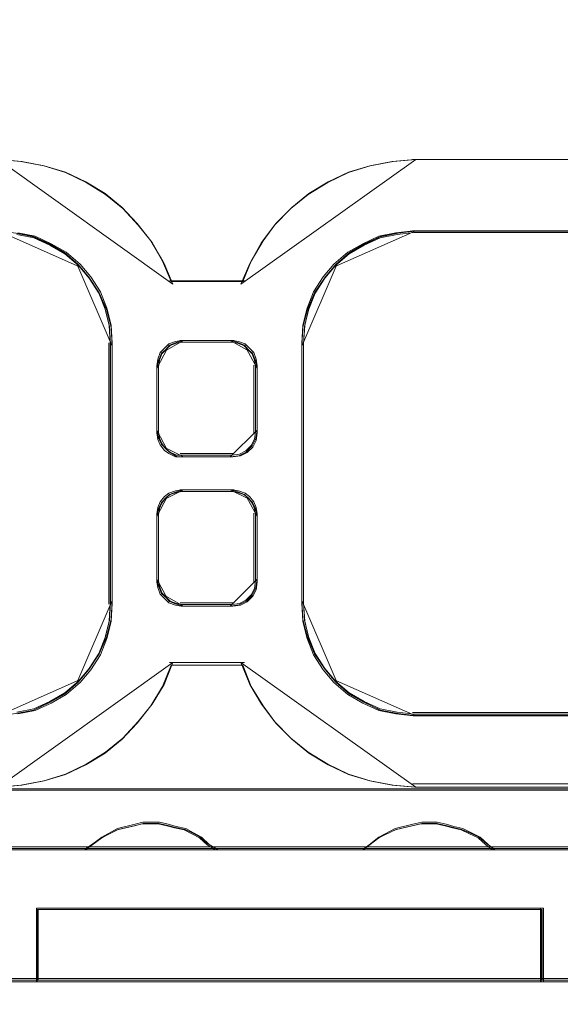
# Model space of a CAD drawing. Header units: millimetres. Extents: x -1290 to 1795, y -4192 to -1311.
# Tile 32 of 256: x 539.46 to 542.18, y -3301.25 to -3296.29. Entities that reach past the tile are written whole.
import ezdxf

# ---------------------------------------------------------------- set-up
doc = ezdxf.new("R2010")
doc.units = ezdxf.units.MM
doc.layers.add('$EL_istn', color=7, linetype='Continuous', lineweight=15)
doc.layers.add('Aparatura', color=7, linetype='Continuous', lineweight=13)
doc.styles.get("Standard").update_dxf_attribs({"font": 'ARIALN.TTF', "width": 0.8})
doc.dimstyles.new('100', dxfattribs={"dimtxt": 15, "dimasz": 10, "dimexe": 1.25, "dimexo": 0.625, "dimtad": 1, "dimdec": 0, "dimtxsty": 'Standard', "dimblk": 'OBLIQUE', "dimcen": 2.5, "dimadec": 0, "dimazin": 0, "dimtfac": 1, "dimtdec": 0, "dimtmove": 0, "dimatfit": 3, "dimldrblk": 'NONE', "dimfxl": 1, "dimarcsym": 0})

# ---------------------------------------------------------------- blocks, each defined once
blk = doc.blocks.new('_Oblique')
at = {"color": 0, "linetype": 'ByBlock', "lineweight": -2}
blk.add_line((-0.5, -0.5), (0.5, 0.5), dxfattribs=at)
blk = doc.blocks.new('*D43')
at = {"layer": '$EL_istn', "color": 0, "linetype": 'Continuous', "lineweight": -2, "ltscale": 0.1}
for p, q in [((605.2914, -3294.7164), (605.2914, -3319.5177)), ((518.0914, -3296.8148), (518.0914, -3319.5177)), ((518.0914, -3318.2677), (605.2914, -3318.2677))]:
    blk.add_line(p, q, dxfattribs=at)
at = {"layer": 'Defpoints', "color": 0}
for p in [(605.2914, -3294.0914), (518.0914, -3296.1898), (605.2914, -3318.2677)]:
    blk.add_point(p, dxfattribs=at)
at = {"layer": '$EL_istn', "color": 0, "linetype": 'ByBlock', "lineweight": -2, "xscale": 5, "yscale": 5, "zscale": 5, "rotation": 180}
blk.add_blockref('_Oblique', (518.0914, -3318.2677), dxfattribs=at)
at = {"layer": '$EL_istn', "color": 0, "linetype": 'ByBlock', "lineweight": -2, "xscale": 5, "yscale": 5, "zscale": 5}
blk.add_blockref('_Oblique', (605.2914, -3318.2677), dxfattribs=at)
at = {"layer": '$EL_istn', "color": 0, "lineweight": 5, "insert": (561.6914, -3313.5581), "char_height": 8, "attachment_point": 5}
blk.add_mtext('436', dxfattribs=at)
blk = doc.blocks.new('_None')

msp = doc.modelspace()

# ---------------------------------------------------------------- linework, layer by layer
at = {"layer": 'Aparatura', "lineweight": 13}
for points in [[(540.2281, -3297.62), (540.1842, -3297.515), (540.124, -3297.41), (540.0528, -3297.3215), (539.9761, -3297.2386), (539.8885, -3297.1667), (539.7899, -3297.1059), (539.6858, -3297.0562), (539.5763, -3297.023), (539.4612, -3297.0009), (539.3462, -3296.9899), (540.2281, -3297.62)], [(541.4528, -3296.9899), (541.3378, -3297.0009), (541.2228, -3297.023), (541.1132, -3297.0562), (541.0092, -3297.1059), (540.9106, -3297.1667), (540.8229, -3297.2386), (540.7408, -3297.3215), (540.6751, -3297.41), (540.6148, -3297.515), (540.571, -3297.62), (541.4528, -3296.9899)], [(541.4356, -3296.9899), (543.5799, -3296.9899), (541.4356, -3296.9899)], [(539.7608, -3297.5341), (539.688, -3297.4689), (539.6095, -3297.4214), (539.5255, -3297.3799), (539.4359, -3297.3621), (539.3462, -3297.3502), (539.7608, -3297.5341)], [(541.4528, -3297.3502), (541.3632, -3297.3621), (541.2736, -3297.3799), (541.1895, -3297.4214), (541.1111, -3297.4689), (541.0383, -3297.5341), (541.4528, -3297.3502)], [(541.4356, -3297.3502), (543.5799, -3297.3502), (541.4356, -3297.3502)], [(539.9221, -3297.9318), (539.9161, -3297.8365), (539.8923, -3297.7468), (539.8566, -3297.6627), (539.8031, -3297.5842), (539.7436, -3297.5169), (539.9221, -3297.9318)], [(541.0555, -3297.5169), (540.996, -3297.5842), (540.9424, -3297.6627), (540.9067, -3297.7468), (540.883, -3297.8365), (540.877, -3297.9318), (541.0555, -3297.5169)], [(540.2112, -3297.6028), (540.4869, -3297.6028), (540.5544, -3297.6028), (540.5713, -3297.6028), (540.5826, -3297.6028), (540.5882, -3297.6028), (540.2112, -3297.6028)], [(539.9049, -3297.9146), (539.9049, -3298.895), (539.9049, -3299.1183), (539.9049, -3299.1891), (539.9049, -3299.2218), (539.9049, -3299.2327), (539.9049, -3299.2327), (539.9049, -3297.9146)], [(540.6527, -3298.3358), (540.6527, -3298.2804), (540.6527, -3298.0312), (540.6471, -3297.998), (540.636, -3297.9647), (540.6138, -3297.9426), (540.5915, -3297.9204), (540.5582, -3297.9094), (540.5304, -3297.9038), (540.269, -3297.9038), (540.2412, -3297.9094), (540.2079, -3297.9204), (540.1856, -3297.9426), (540.1634, -3297.9647), (540.1523, -3297.998), (540.1467, -3298.0312), (540.1467, -3298.2804), (540.1467, -3298.3358), (540.1467, -3298.3579), (540.1467, -3298.3635), (540.1467, -3298.369), (540.1523, -3298.4022), (540.1634, -3298.4299), (540.1856, -3298.4576), (540.2079, -3298.4742), (540.2412, -3298.4908), (540.269, -3298.4908), (540.5304, -3298.4908), (540.5693, -3298.4853), (540.6027, -3298.4687), (540.6305, -3298.441), (540.6471, -3298.4078), (540.6527, -3298.369), (540.6527, -3298.3635), (540.6527, -3298.3579), (540.6527, -3298.3358)], [(540.6527, -3298.2804), (540.6527, -3298.3358), (540.6527, -3298.3579), (540.6527, -3298.3635), (540.6527, -3298.369), (540.6471, -3298.4078), (540.6305, -3298.441), (540.6027, -3298.4687), (540.5693, -3298.4853), (540.5304, -3298.4908), (540.269, -3298.4908), (540.2412, -3298.4908), (540.2079, -3298.4742), (540.1856, -3298.4576), (540.1634, -3298.4299), (540.1523, -3298.4022), (540.1467, -3298.369), (540.1467, -3298.3635), (540.1467, -3298.3579), (540.1467, -3298.3358), (540.1467, -3298.2804), (540.1467, -3298.0312), (540.1523, -3297.998), (540.1634, -3297.9647), (540.1856, -3297.9426), (540.2079, -3297.9204), (540.2412, -3297.9094), (540.269, -3297.9038), (540.5304, -3297.9038), (540.5582, -3297.9094), (540.5915, -3297.9204), (540.6138, -3297.9426), (540.636, -3297.9647), (540.6471, -3297.998), (540.6527, -3298.0312), (540.6527, -3298.2804)], [(540.6441, -3298.3316), (540.6441, -3298.2778), (540.6441, -3298.0358), (540.6387, -3298.0035), (540.628, -3297.9712), (540.6065, -3297.9497), (540.585, -3297.9282), (540.5527, -3297.9175), (540.5258, -3297.9121), (540.2732, -3297.9121), (540.2463, -3297.9175), (540.2141, -3297.9282), (540.1926, -3297.9497), (540.1711, -3297.9712), (540.1603, -3298.0035), (540.155, -3298.0358), (540.155, -3298.2778), (540.155, -3298.3316), (540.155, -3298.3531), (540.155, -3298.3585), (540.155, -3298.3639), (540.1603, -3298.3962), (540.1711, -3298.4231), (540.1926, -3298.45), (540.2141, -3298.4661), (540.2463, -3298.4822), (540.2732, -3298.4822), (540.5258, -3298.4822), (540.5635, -3298.4768), (540.5957, -3298.4607), (540.6226, -3298.4338), (540.6387, -3298.4015), (540.6441, -3298.3639), (540.6441, -3298.3585), (540.6441, -3298.3531), (540.6441, -3298.3316)], [(540.2818, -3297.9038), (540.2493, -3297.9117), (540.2103, -3297.9274), (540.1844, -3297.9588), (540.2818, -3297.9038)], [(540.2646, -3297.9038), (540.5344, -3297.9038), (540.2646, -3297.9038)], [(540.6151, -3297.9588), (540.589, -3297.9274), (540.5499, -3297.9117), (540.5172, -3297.9038), (540.6151, -3297.9588)], [(540.877, -3297.9146), (540.877, -3298.895), (540.877, -3299.1183), (540.877, -3299.1891), (540.877, -3299.2218), (540.877, -3299.2327), (540.877, -3299.2327), (540.877, -3297.9146)], [(540.2012, -3297.9415), (540.1701, -3297.9673), (540.1545, -3298.006), (540.1467, -3298.0446), (540.2012, -3297.9415)], [(540.6527, -3298.0446), (540.6449, -3298.006), (540.6292, -3297.9673), (540.5979, -3297.9415), (540.6527, -3298.0446)], [(540.1467, -3298.0274), (540.1467, -3298.2821), (540.1467, -3298.3387), (540.1467, -3298.3613), (540.1467, -3298.367), (540.1467, -3298.3727), (540.1467, -3298.0274)], [(540.6355, -3298.0274), (540.6355, -3298.2821), (540.6355, -3298.3387), (540.6355, -3298.3613), (540.6355, -3298.367), (540.6355, -3298.3727), (540.6355, -3298.0274)], [(540.1467, -3298.3554), (540.1545, -3298.3941), (540.1701, -3298.4263), (540.2012, -3298.4585), (540.1467, -3298.3554)], [(540.5172, -3298.4908), (540.5603, -3298.4847), (540.5973, -3298.4662), (540.6281, -3298.4354), (540.6465, -3298.3985), (540.6527, -3298.3554), (540.5172, -3298.4908)], [(540.1844, -3298.4413), (540.2103, -3298.4661), (540.2493, -3298.4908), (540.2818, -3298.4908), (540.1844, -3298.4413)], [(540.2646, -3298.4736), (540.5344, -3298.4736), (540.2646, -3298.4736)], [(540.5304, -3298.6565), (540.269, -3298.6565), (540.2412, -3298.662), (540.2079, -3298.6731), (540.1856, -3298.6897), (540.1634, -3298.7174), (540.1523, -3298.7451), (540.1467, -3298.7783), (540.1467, -3299.033), (540.1467, -3299.0884), (540.1467, -3299.105), (540.1467, -3299.1161), (540.1467, -3299.1217), (540.1523, -3299.1493), (540.1634, -3299.1826), (540.1856, -3299.2047), (540.2079, -3299.2269), (540.2412, -3299.238), (540.269, -3299.2435), (540.5304, -3299.2435), (540.5693, -3299.238), (540.6027, -3299.2213), (540.6305, -3299.1937), (540.6471, -3299.1604), (540.6527, -3299.1217), (540.6527, -3299.1161), (540.6527, -3299.105), (540.6527, -3299.0884), (540.6527, -3299.033), (540.6527, -3298.7783), (540.6471, -3298.7451), (540.636, -3298.7174), (540.6138, -3298.6897), (540.5915, -3298.6731), (540.5582, -3298.662), (540.5304, -3298.6565)], [(540.6527, -3298.7783), (540.6527, -3299.033), (540.6527, -3299.0884), (540.6527, -3299.105), (540.6527, -3299.1161), (540.6527, -3299.1217), (540.6471, -3299.1604), (540.6305, -3299.1937), (540.6027, -3299.2213), (540.5693, -3299.238), (540.5304, -3299.2435), (540.269, -3299.2435), (540.2412, -3299.238), (540.2079, -3299.2269), (540.1856, -3299.2047), (540.1634, -3299.1826), (540.1523, -3299.1493), (540.1467, -3299.1217), (540.1467, -3299.1161), (540.1467, -3299.105), (540.1467, -3299.0884), (540.1467, -3299.033), (540.1467, -3298.7783), (540.1523, -3298.7451), (540.1634, -3298.7174), (540.1856, -3298.6897), (540.2079, -3298.6731), (540.2412, -3298.662), (540.269, -3298.6565), (540.5304, -3298.6565), (540.5582, -3298.662), (540.5915, -3298.6731), (540.6138, -3298.6897), (540.636, -3298.7174), (540.6471, -3298.7451), (540.6527, -3298.7783)], [(540.5258, -3298.6647), (540.2732, -3298.6647), (540.2463, -3298.6701), (540.2141, -3298.6809), (540.1926, -3298.697), (540.1711, -3298.7239), (540.1603, -3298.7508), (540.155, -3298.7831), (540.155, -3299.0305), (540.155, -3299.0843), (540.155, -3299.1004), (540.155, -3299.1112), (540.155, -3299.1165), (540.1603, -3299.1434), (540.1711, -3299.1757), (540.1926, -3299.1972), (540.2141, -3299.2187), (540.2463, -3299.2295), (540.2732, -3299.2349), (540.5258, -3299.2349), (540.5635, -3299.2295), (540.5957, -3299.2134), (540.6226, -3299.1865), (540.6387, -3299.1542), (540.6441, -3299.1165), (540.6441, -3299.1112), (540.6441, -3299.1004), (540.6441, -3299.0843), (540.6441, -3299.0305), (540.6441, -3298.7831), (540.6387, -3298.7508), (540.628, -3298.7239), (540.6065, -3298.697), (540.585, -3298.6809), (540.5527, -3298.6701), (540.5258, -3298.6647)], [(540.2818, -3298.6565), (540.2493, -3298.6647), (540.2103, -3298.6811), (540.1844, -3298.7057), (540.2818, -3298.6565)], [(540.2646, -3298.6565), (540.5344, -3298.6565), (540.2646, -3298.6565)], [(540.6151, -3298.7057), (540.589, -3298.6811), (540.5499, -3298.6647), (540.5172, -3298.6565), (540.6151, -3298.7057)], [(540.2012, -3298.6884), (540.1701, -3298.7208), (540.1545, -3298.7531), (540.1467, -3298.7919), (540.2012, -3298.6884)], [(540.6527, -3298.7919), (540.6449, -3298.7531), (540.6292, -3298.7208), (540.5979, -3298.6884), (540.6527, -3298.7919)], [(540.1467, -3298.7747), (540.1467, -3299.0345), (540.1467, -3299.091), (540.1467, -3299.108), (540.1467, -3299.1193), (540.1467, -3299.1249), (540.1467, -3298.7747)], [(540.6355, -3298.7747), (540.6355, -3299.0345), (540.6355, -3299.091), (540.6355, -3299.108), (540.6355, -3299.1193), (540.6355, -3299.1249), (540.6355, -3298.7747)], [(540.1467, -3299.1081), (540.1545, -3299.1406), (540.1701, -3299.1797), (540.2012, -3299.2058), (540.1467, -3299.1081)], [(540.5172, -3299.2435), (540.5603, -3299.2373), (540.5973, -3299.2189), (540.6281, -3299.1881), (540.6465, -3299.1511), (540.6527, -3299.1081), (540.5172, -3299.2435)], [(539.7436, -3299.6304), (539.8031, -3299.5631), (539.8566, -3299.4846), (539.8923, -3299.4005), (539.9161, -3299.3108), (539.9221, -3299.2155), (539.7436, -3299.6304)], [(540.1844, -3299.1885), (540.2103, -3299.2199), (540.2493, -3299.2356), (540.2818, -3299.2435), (540.1844, -3299.1885)], [(540.2646, -3299.2262), (540.5344, -3299.2262), (540.2646, -3299.2262)], [(540.877, -3299.2155), (540.883, -3299.3108), (540.9067, -3299.4005), (540.9424, -3299.4846), (540.996, -3299.5631), (541.0555, -3299.6304), (540.877, -3299.2155)], [(539.3462, -3300.1571), (539.4612, -3300.146), (539.5763, -3300.1239), (539.6858, -3300.0908), (539.7899, -3300.0411), (539.8885, -3299.9803), (539.9761, -3299.9085), (540.0528, -3299.8256), (540.124, -3299.7372), (540.1842, -3299.6378), (540.2281, -3299.5273), (539.3462, -3300.1571)], [(540.2112, -3299.5273), (540.4869, -3299.5273), (540.5544, -3299.5273), (540.5713, -3299.5273), (540.5826, -3299.5273), (540.5882, -3299.5273), (540.2112, -3299.5273)], [(540.571, -3299.5273), (540.6148, -3299.6378), (540.6751, -3299.7372), (540.7408, -3299.8256), (540.8229, -3299.9085), (540.9106, -3299.9803), (541.0092, -3300.0411), (541.1132, -3300.0908), (541.2228, -3300.1239), (541.3378, -3300.146), (541.4528, -3300.1571), (540.571, -3299.5273)], [(539.3462, -3299.7971), (539.4359, -3299.7852), (539.5255, -3299.7674), (539.6095, -3299.7259), (539.688, -3299.6784), (539.7608, -3299.6132), (539.3462, -3299.7971)], [(541.0383, -3299.6132), (541.1111, -3299.6784), (541.1895, -3299.7259), (541.2736, -3299.7674), (541.3632, -3299.7852), (541.4528, -3299.7971), (541.0383, -3299.6132)], [(541.4356, -3299.7799), (543.5799, -3299.7799), (541.4356, -3299.7799)], [(527.5442, -3300.1643), (561.814, -3300.1643), (527.5442, -3300.1643)], [(543.5208, -3300.1398), (541.4356, -3300.1398), (543.5208, -3300.1398)], [(540.4556, -3300.4732), (540.4113, -3300.4462), (540.3718, -3300.4084), (540.3324, -3300.3868), (540.293, -3300.3652), (540.2437, -3300.3544), (540.2043, -3300.3436), (540.1599, -3300.3328), (540.1255, -3300.3328), (540.0762, -3300.3328), (540.0368, -3300.3436), (539.9481, -3300.3652), (539.8692, -3300.4084), (539.7904, -3300.4678), (539.7805, -3300.4732), (540.4556, -3300.4732)], [(540.3718, -3300.4084), (540.3324, -3300.3868), (540.293, -3300.3652), (540.2437, -3300.3544), (540.2043, -3300.3436), (540.1599, -3300.3328), (540.1255, -3300.3328), (540.0762, -3300.3328), (540.0368, -3300.3436), (539.9481, -3300.3652), (539.8692, -3300.4084), (539.7904, -3300.4678), (539.7805, -3300.4732), (540.4556, -3300.4732), (540.4113, -3300.4462), (540.3718, -3300.4084)], [(540.3718, -3300.4084), (540.3324, -3300.3868), (540.293, -3300.3652), (540.2437, -3300.3544), (540.2043, -3300.3436), (540.1599, -3300.3328), (540.1255, -3300.3328), (540.0762, -3300.3328), (540.0368, -3300.3436), (539.9481, -3300.3652), (539.8692, -3300.4084), (539.7904, -3300.4678), (539.7805, -3300.4732), (540.4556, -3300.4732), (540.4113, -3300.4462), (540.3718, -3300.4084)], [(540.3718, -3300.4084), (540.3324, -3300.3868), (540.293, -3300.3652), (540.2437, -3300.3544), (540.2043, -3300.3436), (540.1599, -3300.3328), (540.1255, -3300.3328), (540.0762, -3300.3328), (540.0368, -3300.3436), (539.9481, -3300.3652), (539.8692, -3300.4084), (539.7904, -3300.4678), (539.7805, -3300.4732), (540.4556, -3300.4732), (540.4113, -3300.4462), (540.3718, -3300.4084)], [(540.4113, -3300.4462), (540.3718, -3300.4084), (540.3324, -3300.3868), (540.293, -3300.3652), (540.2437, -3300.3544), (540.2043, -3300.3436), (540.1599, -3300.3328), (540.1255, -3300.3328), (540.0762, -3300.3328), (540.0368, -3300.3436), (539.9481, -3300.3652), (539.8692, -3300.4084), (539.7904, -3300.4678), (539.7805, -3300.4732), (540.4556, -3300.4732), (540.4113, -3300.4462)], [(540.3662, -3300.4078), (540.3276, -3300.3885), (540.2891, -3300.3692), (540.2409, -3300.3596), (540.2024, -3300.35), (540.159, -3300.3403), (540.1253, -3300.3403), (540.0771, -3300.3403), (540.0386, -3300.35), (539.9518, -3300.3692), (539.8748, -3300.4078), (539.7977, -3300.4609), (539.788, -3300.4657), (540.4481, -3300.4657), (540.4047, -3300.4416), (540.3662, -3300.4078)], [(540.4047, -3300.4416), (540.3662, -3300.4078), (540.3276, -3300.3885), (540.2891, -3300.3692), (540.2409, -3300.3596), (540.2024, -3300.35), (540.159, -3300.3403), (540.1253, -3300.3403), (540.0771, -3300.3403), (540.0386, -3300.35), (539.9518, -3300.3692), (539.8748, -3300.4078), (539.7977, -3300.4609), (539.788, -3300.4657), (540.4481, -3300.4657), (540.4047, -3300.4416)], [(541.8517, -3300.4732), (541.8172, -3300.4462), (541.7778, -3300.4084), (541.7334, -3300.3868), (541.6891, -3300.3652), (541.6447, -3300.3544), (541.6053, -3300.3436), (541.561, -3300.3328), (541.5166, -3300.3328), (541.4821, -3300.3328), (541.4378, -3300.3436), (541.3491, -3300.3652), (541.2653, -3300.4084), (541.1914, -3300.4678), (541.1816, -3300.4732), (541.8517, -3300.4732)], [(541.7778, -3300.4084), (541.7334, -3300.3868), (541.6891, -3300.3652), (541.6447, -3300.3544), (541.6053, -3300.3436), (541.561, -3300.3328), (541.5166, -3300.3328), (541.4821, -3300.3328), (541.4378, -3300.3436), (541.3491, -3300.3652), (541.2653, -3300.4084), (541.1914, -3300.4678), (541.1816, -3300.4732), (541.8517, -3300.4732), (541.8172, -3300.4462), (541.7778, -3300.4084)], [(541.7778, -3300.4084), (541.7334, -3300.3868), (541.6891, -3300.3652), (541.6447, -3300.3544), (541.6053, -3300.3436), (541.561, -3300.3328), (541.5166, -3300.3328), (541.4821, -3300.3328), (541.4378, -3300.3436), (541.3491, -3300.3652), (541.2653, -3300.4084), (541.1914, -3300.4678), (541.1816, -3300.4732), (541.8517, -3300.4732), (541.8172, -3300.4462), (541.7778, -3300.4084)], [(541.7778, -3300.4084), (541.7334, -3300.3868), (541.6891, -3300.3652), (541.6447, -3300.3544), (541.6053, -3300.3436), (541.561, -3300.3328), (541.5166, -3300.3328), (541.4821, -3300.3328), (541.4378, -3300.3436), (541.3491, -3300.3652), (541.2653, -3300.4084), (541.1914, -3300.4678), (541.1816, -3300.4732), (541.8517, -3300.4732), (541.8172, -3300.4462), (541.7778, -3300.4084)], [(541.7334, -3300.3868), (541.6891, -3300.3652), (541.6447, -3300.3544), (541.6053, -3300.3436), (541.561, -3300.3328), (541.5166, -3300.3328), (541.4821, -3300.3328), (541.4378, -3300.3436), (541.3491, -3300.3652), (541.2653, -3300.4084), (541.1914, -3300.4678), (541.1816, -3300.4732), (541.8517, -3300.4732), (541.8172, -3300.4462), (541.7778, -3300.4084), (541.7334, -3300.3868)], [(541.7719, -3300.4078), (541.7286, -3300.3885), (541.6852, -3300.3692), (541.6419, -3300.3596), (541.6033, -3300.35), (541.56, -3300.3403), (541.5166, -3300.3403), (541.4829, -3300.3403), (541.4396, -3300.35), (541.3529, -3300.3692), (541.271, -3300.4078), (541.1987, -3300.4609), (541.1891, -3300.4657), (541.8441, -3300.4657), (541.8104, -3300.4416), (541.7719, -3300.4078)], [(541.7286, -3300.3885), (541.6852, -3300.3692), (541.6419, -3300.3596), (541.6033, -3300.35), (541.56, -3300.3403), (541.5166, -3300.3403), (541.4829, -3300.3403), (541.4396, -3300.35), (541.3529, -3300.3692), (541.271, -3300.4078), (541.1987, -3300.4609), (541.1891, -3300.4657), (541.8441, -3300.4657), (541.8104, -3300.4416), (541.7719, -3300.4078), (541.7286, -3300.3885)], [(526.3649, -3300.4578), (561.814, -3300.4578), (526.3649, -3300.4578)], [(539.5401, -3300.8824), (539.5401, -3300.766), (539.5401, -3300.8824)], [(542.0971, -3300.766), (539.5401, -3300.766), (542.0971, -3300.766)], [(539.8683, -3300.766), (539.5401, -3300.766), (539.8683, -3300.766)], [(539.5401, -3300.9869), (539.5401, -3301.1375), (542.0971, -3301.1375), (542.0971, -3300.9869), (542.0971, -3300.8714), (542.0971, -3300.766), (539.5401, -3300.766), (539.5401, -3300.8714), (539.5401, -3300.9869)], [(539.5401, -3300.9869), (539.5401, -3301.1375), (542.0971, -3301.1375), (542.0971, -3300.9869), (542.0971, -3300.8714), (542.0971, -3300.766), (539.5401, -3300.766), (539.5401, -3300.8714), (539.5401, -3300.9869)], [(539.5401, -3300.9869), (539.5401, -3301.1375), (542.0971, -3301.1375), (542.0971, -3300.9869), (542.0971, -3300.8714), (542.0971, -3300.766), (539.5401, -3300.766), (539.5401, -3300.8714), (539.5401, -3300.9869)], [(539.5401, -3301.1375), (542.0971, -3301.1375), (542.0971, -3300.9869), (542.0971, -3300.8714), (542.0971, -3300.766), (539.5401, -3300.766), (539.5401, -3300.8714), (539.5401, -3300.9869), (539.5401, -3301.1375)], [(542.0971, -3300.766), (541.7639, -3300.766), (542.0971, -3300.766)], [(542.0817, -3300.8824), (542.0817, -3300.766), (542.0817, -3300.8824)], [(539.5476, -3300.9855), (539.5476, -3301.13), (542.0896, -3301.13), (542.0896, -3300.9855), (542.0896, -3300.8747), (542.0896, -3300.7736), (539.5476, -3300.7736), (539.5476, -3300.8747), (539.5476, -3300.9855)], [(539.5476, -3301.13), (542.0896, -3301.13), (542.0896, -3300.9855), (542.0896, -3300.8747), (542.0896, -3300.7736), (539.5476, -3300.7736), (539.5476, -3300.8747), (539.5476, -3300.9855), (539.5476, -3301.13)], [(539.5401, -3300.9931), (539.5401, -3300.867), (539.5401, -3300.9931)], [(542.0817, -3300.9931), (542.0817, -3300.867), (542.0817, -3300.9931)], [(539.5401, -3301.1375), (539.5401, -3300.9776), (539.5401, -3301.1375)], [(542.0817, -3301.1375), (542.0817, -3300.9776), (542.0817, -3301.1375)], [(539.5555, -3301.1221), (539.2849, -3301.1221), (539.5555, -3301.1221)], [(539.2849, -3301.1221), (539.5555, -3301.1221), (539.2849, -3301.1221)], [(539.5401, -3301.1221), (542.0971, -3301.1221), (539.5401, -3301.1221)], [(542.0971, -3301.1221), (539.5401, -3301.1221), (542.0971, -3301.1221)], [(542.3523, -3301.1221), (542.0817, -3301.1221), (542.3523, -3301.1221)], [(542.0817, -3301.1221), (542.3523, -3301.1221), (542.0817, -3301.1221)]]:
    msp.add_lwpolyline(points, close=True, dxfattribs=at)
for points in [[(543.5799, -3296.9899), (541.4471, -3296.9899), (541.334, -3297.0007), (541.2209, -3297.0223), (541.1132, -3297.0547), (541.0108, -3297.1034), (540.9139, -3297.1628), (540.8277, -3297.2331), (540.7469, -3297.3142), (540.6823, -3297.4006), (540.623, -3297.5033), (540.58, -3297.606), (540.5746, -3297.606), (540.5638, -3297.606), (540.5476, -3297.606), (540.483, -3297.606), (540.2191, -3297.606), (540.176, -3297.5033), (540.1168, -3297.4006), (540.0468, -3297.3142), (539.9714, -3297.2331), (539.8852, -3297.1628), (539.7882, -3297.1034), (539.6859, -3297.0547), (539.5782, -3297.0223), (539.4651, -3297.0007), (539.352, -3296.9899)], [(539.3523, -3296.9899), (539.4654, -3297.0007), (539.5785, -3297.0223), (539.6862, -3297.0547), (539.7885, -3297.1034), (539.8854, -3297.1628), (539.9716, -3297.2331), (540.047, -3297.3142), (540.117, -3297.4006), (540.1762, -3297.5033), (540.2193, -3297.606), (540.4832, -3297.606), (540.5478, -3297.606), (540.564, -3297.606), (540.5747, -3297.606), (540.5801, -3297.606), (540.6232, -3297.5033), (540.6824, -3297.4006), (540.7471, -3297.3142), (540.8278, -3297.2331), (540.914, -3297.1628), (541.0109, -3297.1034), (541.1132, -3297.0547), (541.2209, -3297.0223), (541.334, -3297.0007), (541.4471, -3296.9899), (543.5796, -3296.9899)], [(539.4382, -3297.3628), (539.5243, -3297.379), (539.6051, -3297.4168), (539.6805, -3297.4601), (539.7505, -3297.5195), (539.8044, -3297.5844), (539.8529, -3297.6601), (539.8852, -3297.7411), (539.9067, -3297.8276), (539.9121, -3297.9195), (539.9121, -3298.8924), (539.9121, -3299.114), (539.9121, -3299.1842), (539.9121, -3299.2166), (539.9121, -3299.2275), (539.9121, -3299.2275), (539.9067, -3299.3193), (539.8852, -3299.4058), (539.8529, -3299.4869), (539.8044, -3299.5626), (539.7505, -3299.6274), (539.6805, -3299.6869), (539.6051, -3299.7301), (539.5243, -3299.7679), (539.4382, -3299.7842)], [(539.4408, -3299.7777), (539.5267, -3299.7616), (539.6073, -3299.724), (539.6825, -3299.681), (539.7523, -3299.6218), (539.806, -3299.5573), (539.8544, -3299.482), (539.8866, -3299.4014), (539.9081, -3299.3154), (539.9135, -3299.224), (539.9135, -3299.224), (539.9135, -3299.2132), (539.9135, -3299.181), (539.9135, -3299.1111), (539.9135, -3298.8907), (539.9135, -3297.923), (539.9081, -3297.8316), (539.8866, -3297.7455), (539.8544, -3297.6649), (539.806, -3297.5896), (539.7523, -3297.5251), (539.6825, -3297.466), (539.6073, -3297.423), (539.5267, -3297.3853), (539.4408, -3297.3692)], [(539.4465, -3299.7863), (539.533, -3299.77), (539.614, -3299.7321), (539.6897, -3299.6888), (539.7599, -3299.6293), (539.814, -3299.5643), (539.8626, -3299.4885), (539.895, -3299.4073), (539.9166, -3299.3207), (539.9221, -3299.2287), (539.9221, -3299.2287), (539.9221, -3299.2179), (539.9221, -3299.1854), (539.9221, -3299.115), (539.9221, -3298.8931), (539.9221, -3297.9186), (539.9166, -3297.8266), (539.895, -3297.74), (539.8626, -3297.6588), (539.814, -3297.583), (539.7599, -3297.518), (539.6897, -3297.4585), (539.614, -3297.4152), (539.533, -3297.3773), (539.4465, -3297.361)], [(543.5792, -3297.3502), (541.4391, -3297.3502), (541.3526, -3297.361), (541.2661, -3297.3773), (541.1851, -3297.4152), (541.1094, -3297.4585), (541.0391, -3297.518), (540.9851, -3297.583), (540.9365, -3297.6588), (540.904, -3297.74), (540.8824, -3297.8266), (540.877, -3297.9186), (540.877, -3297.9186), (540.877, -3298.8931), (540.877, -3299.115), (540.877, -3299.1854), (540.877, -3299.2179), (540.877, -3299.2287), (540.877, -3299.2287), (540.8824, -3299.3207), (540.904, -3299.4073), (540.9365, -3299.4885), (540.9851, -3299.5643), (541.0391, -3299.6293), (541.1094, -3299.6888), (541.1851, -3299.7321), (541.2661, -3299.77), (541.3526, -3299.7863), (541.4391, -3299.7971), (543.5792, -3299.7971)], [(543.5714, -3297.3585), (541.4442, -3297.3585), (541.3583, -3297.3692), (541.2724, -3297.3853), (541.1918, -3297.423), (541.1166, -3297.466), (541.0468, -3297.5251), (540.993, -3297.5896), (540.9447, -3297.6649), (540.9125, -3297.7455), (540.891, -3297.8316), (540.8856, -3297.923), (540.8856, -3297.923), (540.8856, -3298.8907), (540.8856, -3299.1111), (540.8856, -3299.181), (540.8856, -3299.2132), (540.8856, -3299.224), (540.8856, -3299.224), (540.891, -3299.3154), (540.9125, -3299.4014), (540.9447, -3299.482), (540.993, -3299.5573), (541.0468, -3299.6218), (541.1166, -3299.681), (541.1918, -3299.724), (541.2724, -3299.7616), (541.3583, -3299.7777), (541.4442, -3299.7885), (543.5714, -3299.7885)], [(543.5799, -3299.795), (541.4471, -3299.795), (541.3609, -3299.7842), (541.3609, -3299.7842), (541.2747, -3299.7679), (541.194, -3299.7301), (541.1186, -3299.6869), (541.0485, -3299.6274), (540.9947, -3299.5626), (540.9462, -3299.4869), (540.9139, -3299.4058), (540.8923, -3299.3193), (540.887, -3299.2275), (540.887, -3299.2275), (540.887, -3299.2166), (540.887, -3299.1842), (540.887, -3299.114), (540.887, -3298.8924), (540.887, -3297.9195), (540.8923, -3297.8276), (540.9139, -3297.7411), (540.9462, -3297.6601), (540.9947, -3297.5844), (541.0485, -3297.5195), (541.1186, -3297.4601), (541.194, -3297.4168), (541.2747, -3297.379), (541.3609, -3297.3628), (541.4471, -3297.352), (543.5799, -3297.352)], [(539.352, -3300.1571), (539.4651, -3300.1463), (539.5782, -3300.1247), (539.6859, -3300.0922), (539.7882, -3300.0436), (539.8852, -3299.9841), (539.9714, -3299.9139), (540.0468, -3299.8328), (540.1168, -3299.7463), (540.176, -3299.649), (540.2191, -3299.5409), (540.483, -3299.5409), (540.5476, -3299.5409), (540.5638, -3299.5409), (540.5746, -3299.5409), (540.58, -3299.5409), (540.623, -3299.649), (540.6823, -3299.7463), (540.7469, -3299.8328), (540.8277, -3299.9139), (540.9139, -3299.9841), (541.0108, -3300.0436), (541.1132, -3300.0922), (541.2209, -3300.1247), (541.334, -3300.1463), (541.4471, -3300.1571), (543.5207, -3300.1571)], [(543.5204, -3300.1571), (541.4471, -3300.1571), (541.334, -3300.1463), (541.2209, -3300.1247), (541.1132, -3300.0922), (541.0109, -3300.0436), (540.914, -3299.9841), (540.8278, -3299.9139), (540.7471, -3299.8328), (540.6824, -3299.7463), (540.6232, -3299.649), (540.5801, -3299.5409), (540.5747, -3299.5409), (540.564, -3299.5409), (540.5478, -3299.5409), (540.4832, -3299.5409), (540.2193, -3299.5409), (540.1762, -3299.649), (540.117, -3299.7463), (540.047, -3299.8328), (539.9716, -3299.9139), (539.8854, -3299.9841), (539.7885, -3300.0436), (539.6862, -3300.0922), (539.5785, -3300.1247), (539.4654, -3300.1463), (539.3523, -3300.1571)], [(561.8065, -3300.1643), (527.5442, -3300.1643)], [(561.8065, -3300.1643), (527.5442, -3300.1643)], [(561.8065, -3300.1643), (527.5442, -3300.1643)], [(561.8065, -3300.1643), (527.5442, -3300.1643)], [(561.8063, -3300.1718), (527.5517, -3300.1718)], [(561.8063, -3300.1718), (527.5517, -3300.1718)], [(539.042, -3300.4732), (539.7835, -3300.4732), (539.7931, -3300.4682), (539.8701, -3300.4125), (539.9472, -3300.3719), (540.0338, -3300.3517), (540.0724, -3300.3415), (540.1205, -3300.3415), (540.1542, -3300.3415), (540.1976, -3300.3517), (540.2361, -3300.3618), (540.2842, -3300.3719), (540.3227, -3300.3922), (540.3613, -3300.4125), (540.3998, -3300.4479), (540.4431, -3300.4732), (541.1846, -3300.4732), (541.1942, -3300.4682), (541.2664, -3300.4125), (541.3483, -3300.3719), (541.435, -3300.3517), (541.4783, -3300.3415), (541.512, -3300.3415), (541.5553, -3300.3415), (541.5987, -3300.3517), (541.6372, -3300.3618), (541.6805, -3300.3719), (541.7238, -3300.3922), (541.7672, -3300.4125), (541.8057, -3300.4479), (541.8394, -3300.4732), (542.5905, -3300.4732)], [(539.042, -3300.4732), (539.7835, -3300.4732), (539.7931, -3300.4682), (539.8701, -3300.4125), (539.9472, -3300.3719), (540.0338, -3300.3517), (540.0724, -3300.3415), (540.1205, -3300.3415), (540.1542, -3300.3415), (540.1976, -3300.3517), (540.2361, -3300.3618), (540.2842, -3300.3719), (540.3227, -3300.3922), (540.3613, -3300.4125), (540.3998, -3300.4479), (540.4431, -3300.4732), (541.1846, -3300.4732), (541.1942, -3300.4682), (541.2664, -3300.4125), (541.3483, -3300.3719), (541.435, -3300.3517), (541.4783, -3300.3415), (541.512, -3300.3415), (541.5553, -3300.3415), (541.5987, -3300.3517), (541.6372, -3300.3618), (541.6805, -3300.3719), (541.7238, -3300.3922), (541.7672, -3300.4125), (541.8057, -3300.4479), (541.8394, -3300.4732), (542.5905, -3300.4732)], [(539.042, -3300.4732), (539.7835, -3300.4732), (539.7931, -3300.4682), (539.8701, -3300.4125), (539.9472, -3300.3719), (540.0338, -3300.3517), (540.0724, -3300.3415), (540.1205, -3300.3415), (540.1542, -3300.3415), (540.1976, -3300.3517), (540.2361, -3300.3618), (540.2842, -3300.3719), (540.3227, -3300.3922), (540.3613, -3300.4125), (540.3998, -3300.4479), (540.4431, -3300.4732), (541.1846, -3300.4732), (541.1942, -3300.4682), (541.2664, -3300.4125), (541.3483, -3300.3719), (541.435, -3300.3517), (541.4783, -3300.3415), (541.512, -3300.3415), (541.5553, -3300.3415), (541.5987, -3300.3517), (541.6372, -3300.3618), (541.6805, -3300.3719), (541.7238, -3300.3922), (541.7672, -3300.4125), (541.8057, -3300.4479), (541.8394, -3300.4732), (542.5905, -3300.4732)], [(539.042, -3300.4732), (539.7835, -3300.4732), (539.7931, -3300.4682), (539.8701, -3300.4125), (539.9472, -3300.3719), (540.0338, -3300.3517), (540.0724, -3300.3415), (540.1205, -3300.3415), (540.1542, -3300.3415), (540.1976, -3300.3517), (540.2361, -3300.3618), (540.2842, -3300.3719), (540.3227, -3300.3922), (540.3613, -3300.4125), (540.3998, -3300.4479), (540.4431, -3300.4732), (541.1846, -3300.4732), (541.1942, -3300.4682), (541.2664, -3300.4125), (541.3483, -3300.3719), (541.435, -3300.3517), (541.4783, -3300.3415), (541.512, -3300.3415), (541.5553, -3300.3415), (541.5987, -3300.3517), (541.6372, -3300.3618), (541.6805, -3300.3719), (541.7238, -3300.3922), (541.7672, -3300.4125), (541.8057, -3300.4479), (541.8394, -3300.4732), (542.5905, -3300.4732)], [(539.0469, -3300.4657), (539.7882, -3300.4657), (539.7979, -3300.4609), (539.8749, -3300.4079), (539.9519, -3300.3693), (540.0386, -3300.3501), (540.0771, -3300.3404), (540.1252, -3300.3404), (540.1589, -3300.3404), (540.2022, -3300.3501), (540.2407, -3300.3597), (540.2889, -3300.3693), (540.3274, -3300.3886), (540.3659, -3300.4079), (540.4044, -3300.4416), (540.4477, -3300.4657), (541.189, -3300.4657), (541.1987, -3300.4609), (541.2709, -3300.4079), (541.3527, -3300.3693), (541.4394, -3300.3501), (541.4827, -3300.3404), (541.5164, -3300.3404), (541.5597, -3300.3404), (541.603, -3300.3501), (541.6415, -3300.3597), (541.6849, -3300.3693), (541.7282, -3300.3886), (541.7715, -3300.4079), (541.81, -3300.4416), (541.8437, -3300.4657), (542.5947, -3300.4657)], [(539.0469, -3300.4657), (539.7882, -3300.4657), (539.7979, -3300.4609), (539.8749, -3300.4079), (539.9519, -3300.3693), (540.0386, -3300.3501), (540.0771, -3300.3404), (540.1252, -3300.3404), (540.1589, -3300.3404), (540.2022, -3300.3501), (540.2407, -3300.3597), (540.2889, -3300.3693), (540.3274, -3300.3886), (540.3659, -3300.4079), (540.4044, -3300.4416), (540.4477, -3300.4657), (541.189, -3300.4657), (541.1987, -3300.4609), (541.2709, -3300.4079), (541.3527, -3300.3693), (541.4394, -3300.3501), (541.4827, -3300.3404), (541.5164, -3300.3404), (541.5597, -3300.3404), (541.603, -3300.3501), (541.6415, -3300.3597), (541.6849, -3300.3693), (541.7282, -3300.3886), (541.7715, -3300.4079), (541.81, -3300.4416), (541.8437, -3300.4657), (542.5947, -3300.4657)], [(545.3881, -3300.4578), (544.6418, -3300.4578), (543.9822, -3300.4578), (543.2407, -3300.4578), (542.5907, -3300.4578), (541.8396, -3300.4578), (541.1848, -3300.4578), (540.4434, -3300.4578), (539.7837, -3300.4578), (539.0423, -3300.4578), (538.3778, -3300.4578), (537.6363, -3300.4578), (536.9815, -3300.4578), (536.2401, -3300.4578), (535.5804, -3300.4578), (534.839, -3300.4578), (534.1842, -3300.4578), (533.4331, -3300.4578), (532.7831, -3300.4578), (532.0416, -3300.4578), (531.382, -3300.4578), (530.6357, -3300.4578)], [(545.3881, -3300.4578), (544.6418, -3300.4578), (543.9822, -3300.4578), (543.2407, -3300.4578), (542.5907, -3300.4578), (541.8396, -3300.4578), (541.1848, -3300.4578), (540.4434, -3300.4578), (539.7837, -3300.4578), (539.0423, -3300.4578), (538.3778, -3300.4578), (537.6363, -3300.4578), (536.9815, -3300.4578), (536.2401, -3300.4578), (535.5804, -3300.4578), (534.839, -3300.4578), (534.1842, -3300.4578), (533.4331, -3300.4578), (532.7831, -3300.4578), (532.0416, -3300.4578), (531.382, -3300.4578), (530.6357, -3300.4578)], [(545.3881, -3300.4578), (544.6418, -3300.4578), (543.9822, -3300.4578), (543.2407, -3300.4578), (542.5907, -3300.4578), (541.8396, -3300.4578), (541.1848, -3300.4578), (540.4434, -3300.4578), (539.7837, -3300.4578), (539.0423, -3300.4578), (538.3778, -3300.4578), (537.6363, -3300.4578), (536.9815, -3300.4578), (536.2401, -3300.4578), (535.5804, -3300.4578), (534.839, -3300.4578), (534.1842, -3300.4578), (533.4331, -3300.4578), (532.7831, -3300.4578), (532.0416, -3300.4578), (531.382, -3300.4578), (530.6357, -3300.4578)], [(545.3881, -3300.4578), (544.6418, -3300.4578), (543.9822, -3300.4578), (543.2407, -3300.4578), (542.5907, -3300.4578), (541.8396, -3300.4578), (541.1848, -3300.4578), (540.4434, -3300.4578), (539.7837, -3300.4578), (539.0423, -3300.4578), (538.3778, -3300.4578), (537.6363, -3300.4578), (536.9815, -3300.4578), (536.2401, -3300.4578), (535.5804, -3300.4578), (534.839, -3300.4578), (534.1842, -3300.4578), (533.4331, -3300.4578), (532.7831, -3300.4578), (532.0416, -3300.4578), (531.382, -3300.4578), (530.6357, -3300.4578)], [(545.3881, -3300.4578), (544.6418, -3300.4578), (543.9822, -3300.4578), (543.2407, -3300.4578), (542.5907, -3300.4578), (541.8396, -3300.4578), (541.1848, -3300.4578), (540.4434, -3300.4578), (539.7837, -3300.4578), (539.0423, -3300.4578), (538.3778, -3300.4578), (537.6363, -3300.4578), (536.9815, -3300.4578), (536.2401, -3300.4578), (535.5804, -3300.4578), (534.839, -3300.4578), (534.1842, -3300.4578), (533.4331, -3300.4578), (532.7831, -3300.4578), (532.0416, -3300.4578), (531.382, -3300.4578), (530.6357, -3300.4578)], [(545.3881, -3300.4578), (544.6418, -3300.4578), (543.9822, -3300.4578), (543.2407, -3300.4578), (542.5907, -3300.4578), (541.8396, -3300.4578), (541.1848, -3300.4578), (540.4434, -3300.4578), (539.7837, -3300.4578), (539.0423, -3300.4578), (538.3778, -3300.4578), (537.6363, -3300.4578), (536.9815, -3300.4578), (536.2401, -3300.4578), (535.5804, -3300.4578), (534.839, -3300.4578), (534.1842, -3300.4578), (533.4331, -3300.4578), (532.7831, -3300.4578), (532.0416, -3300.4578), (531.382, -3300.4578), (530.6357, -3300.4578)], [(545.3881, -3300.4578), (544.6418, -3300.4578), (543.9822, -3300.4578), (543.2407, -3300.4578), (542.5907, -3300.4578), (541.8396, -3300.4578), (541.1848, -3300.4578), (540.4434, -3300.4578), (539.7837, -3300.4578), (539.0423, -3300.4578), (538.3778, -3300.4578), (537.6363, -3300.4578), (536.9815, -3300.4578), (536.2401, -3300.4578), (535.5804, -3300.4578), (534.839, -3300.4578), (534.1842, -3300.4578), (533.4331, -3300.4578), (532.7831, -3300.4578), (532.0416, -3300.4578), (531.382, -3300.4578), (530.6357, -3300.4578)], [(545.3915, -3300.4653), (544.6454, -3300.4653), (543.9859, -3300.4653), (543.2446, -3300.4653), (542.5948, -3300.4653), (541.8438, -3300.4653), (541.1891, -3300.4653), (540.4478, -3300.4653), (539.7883, -3300.4653), (539.047, -3300.4653), (538.3827, -3300.4653), (537.6414, -3300.4653), (536.9867, -3300.4653), (536.2454, -3300.4653), (535.5859, -3300.4653), (534.8446, -3300.4653), (534.1899, -3300.4653), (533.439, -3300.4653), (532.7891, -3300.4653), (532.0478, -3300.4653), (531.3883, -3300.4653), (530.6422, -3300.4653)], [(545.3915, -3300.4653), (544.6454, -3300.4653), (543.9859, -3300.4653), (543.2446, -3300.4653), (542.5948, -3300.4653), (541.8438, -3300.4653), (541.1891, -3300.4653), (540.4478, -3300.4653), (539.7883, -3300.4653), (539.047, -3300.4653), (538.3827, -3300.4653), (537.6414, -3300.4653), (536.9867, -3300.4653), (536.2454, -3300.4653), (535.5859, -3300.4653), (534.8446, -3300.4653), (534.1899, -3300.4653), (533.439, -3300.4653), (532.7891, -3300.4653), (532.0478, -3300.4653), (531.3883, -3300.4653), (530.6422, -3300.4653)], [(545.3915, -3300.4653), (544.6454, -3300.4653), (543.9859, -3300.4653), (543.2446, -3300.4653), (542.5948, -3300.4653), (541.8438, -3300.4653), (541.1891, -3300.4653), (540.4478, -3300.4653), (539.7883, -3300.4653), (539.047, -3300.4653), (538.3827, -3300.4653), (537.6414, -3300.4653), (536.9867, -3300.4653), (536.2454, -3300.4653), (535.5859, -3300.4653), (534.8446, -3300.4653), (534.1899, -3300.4653), (533.439, -3300.4653), (532.7891, -3300.4653), (532.0478, -3300.4653), (531.3883, -3300.4653), (530.6422, -3300.4653)], [(536.4808, -3301.1375), (536.736, -3301.1375), (536.736, -3300.9897), (536.736, -3300.8765), (536.736, -3300.773), (539.2878, -3300.773), (539.2878, -3300.8765), (539.2878, -3300.9897), (539.2878, -3301.1375), (539.543, -3301.1375), (539.543, -3300.9897), (539.543, -3300.8765), (539.543, -3300.773), (542.0852, -3300.773), (542.0852, -3300.8765), (542.0852, -3300.9897), (542.0852, -3301.1375), (542.3404, -3301.1375)], [(536.4808, -3301.1375), (536.736, -3301.1375), (536.736, -3300.9897), (536.736, -3300.8765), (536.736, -3300.773), (539.2878, -3300.773), (539.2878, -3300.8765), (539.2878, -3300.9897), (539.2878, -3301.1375), (539.543, -3301.1375), (539.543, -3300.9897), (539.543, -3300.8765), (539.543, -3300.773), (542.0852, -3300.773), (542.0852, -3300.8765), (542.0852, -3300.9897), (542.0852, -3301.1375), (542.3404, -3301.1375)], [(536.4808, -3301.1375), (536.736, -3301.1375), (536.736, -3300.9897), (536.736, -3300.8765), (536.736, -3300.773), (539.2878, -3300.773), (539.2878, -3300.8765), (539.2878, -3300.9897), (539.2878, -3301.1375), (539.543, -3301.1375), (539.543, -3300.9897), (539.543, -3300.8765), (539.543, -3300.773), (542.0852, -3300.773), (542.0852, -3300.8765), (542.0852, -3300.9897), (542.0852, -3301.1375), (542.3404, -3301.1375)], [(536.4808, -3301.1375), (536.736, -3301.1375), (536.736, -3300.9897), (536.736, -3300.8765), (536.736, -3300.773), (539.2878, -3300.773), (539.2878, -3300.8765), (539.2878, -3300.9897), (539.2878, -3301.1375), (539.543, -3301.1375), (539.543, -3300.9897), (539.543, -3300.8765), (539.543, -3300.773), (542.0852, -3300.773), (542.0852, -3300.8765), (542.0852, -3300.9897), (542.0852, -3301.1375), (542.3404, -3301.1375)], [(536.4808, -3301.1375), (536.736, -3301.1375), (536.736, -3300.9897), (536.736, -3300.8765), (536.736, -3300.773), (539.2878, -3300.773), (539.2878, -3300.8765), (539.2878, -3300.9897), (539.2878, -3301.1375), (539.543, -3301.1375), (539.543, -3300.9897), (539.543, -3300.8765), (539.543, -3300.773), (542.0852, -3300.773), (542.0852, -3300.8765), (542.0852, -3300.9897), (542.0852, -3301.1375), (542.3404, -3301.1375)], [(536.4808, -3301.1375), (536.736, -3301.1375), (536.736, -3300.9897), (536.736, -3300.8765), (536.736, -3300.773), (539.2878, -3300.773), (539.2878, -3300.8765), (539.2878, -3300.9897), (539.2878, -3301.1375), (539.543, -3301.1375), (539.543, -3300.9897), (539.543, -3300.8765), (539.543, -3300.773), (542.0852, -3300.773), (542.0852, -3300.8765), (542.0852, -3300.9897), (542.0852, -3301.1375), (542.3404, -3301.1375)], [(536.4808, -3301.1375), (536.736, -3301.1375), (536.736, -3300.9897), (536.736, -3300.8765), (536.736, -3300.773), (539.2878, -3300.773), (539.2878, -3300.8765), (539.2878, -3300.9897), (539.2878, -3301.1375), (539.543, -3301.1375), (539.543, -3300.9897), (539.543, -3300.8765), (539.543, -3300.773), (542.0852, -3300.773), (542.0852, -3300.8765), (542.0852, -3300.9897), (542.0852, -3301.1375), (542.3404, -3301.1375)], [(536.4861, -3301.13), (536.7412, -3301.13), (536.7412, -3300.9855), (536.7412, -3300.8747), (536.7412, -3300.7736), (539.2925, -3300.7736), (539.2925, -3300.8747), (539.2925, -3300.9855), (539.2925, -3301.13), (539.5477, -3301.13), (539.5477, -3300.9855), (539.5477, -3300.8747), (539.5477, -3300.7736), (542.0893, -3300.7736), (542.0893, -3300.8747), (542.0893, -3300.9855), (542.0893, -3301.13), (542.3444, -3301.13)], [(536.4861, -3301.13), (536.7412, -3301.13), (536.7412, -3300.9855), (536.7412, -3300.8747), (536.7412, -3300.7736), (539.2925, -3300.7736), (539.2925, -3300.8747), (539.2925, -3300.9855), (539.2925, -3301.13), (539.5477, -3301.13), (539.5477, -3300.9855), (539.5477, -3300.8747), (539.5477, -3300.7736), (542.0893, -3300.7736), (542.0893, -3300.8747), (542.0893, -3300.9855), (542.0893, -3301.13), (542.3444, -3301.13)], [(536.4861, -3301.13), (536.7412, -3301.13), (536.7412, -3300.9855), (536.7412, -3300.8747), (536.7412, -3300.7736), (539.2925, -3300.7736), (539.2925, -3300.8747), (539.2925, -3300.9855), (539.2925, -3301.13), (539.5477, -3301.13), (539.5477, -3300.9855), (539.5477, -3300.8747), (539.5477, -3300.7736), (542.0893, -3300.7736), (542.0893, -3300.8747), (542.0893, -3300.9855), (542.0893, -3301.13), (542.3444, -3301.13)], [(561.9441, -3301.1221), (561.6793, -3301.1221), (559.1465, -3301.1221), (558.8817, -3301.1221), (556.3489, -3301.1221), (556.0841, -3301.1221), (553.5417, -3301.1221), (553.2817, -3301.1221), (550.7393, -3301.1221), (550.4744, -3301.1221), (547.9417, -3301.1221), (547.6865, -3301.1221), (545.1441, -3301.1221), (544.8889, -3301.1221), (542.3417, -3301.1221), (542.0865, -3301.1221), (539.5441, -3301.1221), (539.2889, -3301.1221), (536.7368, -3301.1221), (536.4816, -3301.1221), (533.9392, -3301.1221), (533.6792, -3301.1221), (531.1416, -3301.1221), (530.8816, -3301.1221)], [(561.9411, -3301.1296), (561.6763, -3301.1296), (559.1443, -3301.1296), (558.8796, -3301.1296), (556.3475, -3301.1296), (556.0828, -3301.1296), (553.5411, -3301.1296), (553.2812, -3301.1296), (550.7395, -3301.1296), (550.4748, -3301.1296), (547.9428, -3301.1296), (547.6876, -3301.1296), (545.146, -3301.1296), (544.8909, -3301.1296), (542.3444, -3301.1296), (542.0893, -3301.1296), (539.5476, -3301.1296), (539.2925, -3301.1296), (536.7412, -3301.1296), (536.4861, -3301.1296), (533.9444, -3301.1296), (533.6845, -3301.1296), (531.1476, -3301.1296), (530.8877, -3301.1296)]]:
    msp.add_lwpolyline(points, dxfattribs=at)

# ---------------------------------------------------------------- dimensions: what is measured, and where the dimension line sits
at = {"layer": '$EL_istn', "linetype": 'Continuous', "lineweight": 5, "ltscale": 0.1}
dim = msp.add_linear_dim(base=(605.2914, -3318.2677), p1=(518.0914, -3296.1898), p2=(605.2914, -3294.0914), dimstyle='100', override={"dimtxt": 8, "dimasz": 5, "dimlfac": 5, "dimfxl": 35, "dimfxlon": 0}, dxfattribs=at)
dim.commit()
dim.dimension.update_dxf_attribs({"geometry": '*D43', "text_midpoint": (561.6914, -3313.5581)})

doc.saveas('drawing.dxf')
